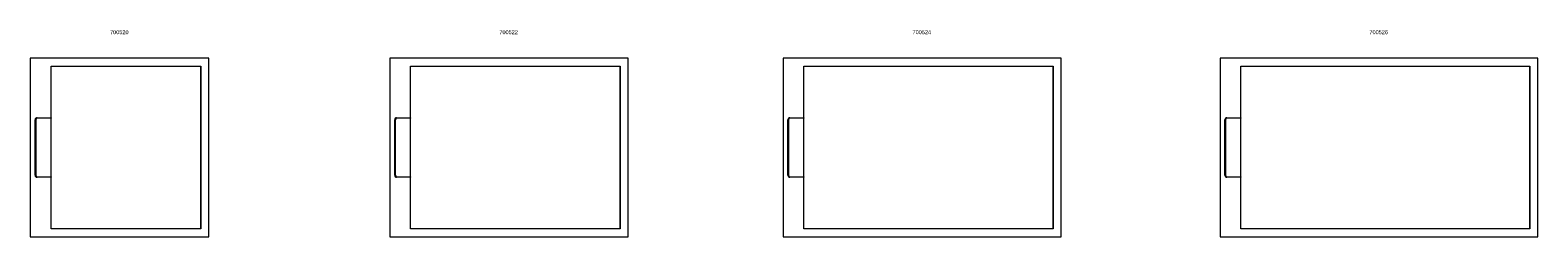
# Model space of a CAD drawing. Header units: millimetres. Extents: x -312 to 7278, y -1478 to -437.
import ezdxf

# ---------------------------------------------------------------- set-up
doc = ezdxf.new("R2010")
doc.units = ezdxf.units.MM
doc.layers.add('P-SANR-FIXT', color=6, linetype='Continuous', lineweight=18)
doc.layers.add('P-SANR-FIXT-IDEN', color=2, linetype='Continuous', lineweight=9)
doc.styles.add('Arial', font='arial.ttf', dxfattribs={"height": 20})

# ---------------------------------------------------------------- blocks, each defined once
blk = doc.blocks.new('DBLTD_Neilur_ShowerTrays_900 - 900mm x 900mm Shower Tray with Waste-452824-Level 0')
at = {"layer": 'P-SANR-FIXT'}
for p, q in [((450, 450), (-450, 450)), ((-450, 450), (-450, -450)), ((-345, 150), (-345, 410)), ((-345, 410), (410, 410)), ((410, -410), (410, 410)), ((410, 410), (410, -410)), ((450, -450), (450, 450)), ((-425, -140), (-425, 140)), ((-422, 140), (-422, -140)), ((-415, 150), (-345, 150)), ((-345, 147), (-415, 147)), ((-345, 150), (-345, 147)), ((-345, 150), (-345, 147)), ((-345, -147), (-345, 147)), ((-415, -147), (-345, -147)), ((-345, -150), (-415, -150)), ((-345, -147), (-345, -150)), ((-345, -147), (-345, -150)), ((-345, -410), (-345, -150)), ((-450, -450), (450, -450)), ((410, -410), (-345, -410))]:
    blk.add_line(p, q, dxfattribs=at)
for centre, radius, start, end in [((-415, 140), 10, 90, 180), ((-415, 140), 7, 90, 180), ((-415, -140), 10, 180, 270.0009), ((-415, -140), 10, 198.57819, 208.08307), ((-415, -140), 10, 213.43954, 222.23212), ((-415, -140), 7, 180, 270), ((-415, -140), 10, 227.76821, 236.56068), ((-415, -140), 10, 241.91731, 251.42161)]:
    blk.add_arc(centre, radius, start, end, dxfattribs=at)
blk = doc.blocks.new('DBLTD_Neilur_ShowerTrays_900 - 900mm x 1200mm Shower Tray with Waste-452826-Level 0')
at = {"layer": 'P-SANR-FIXT'}
for p, q in [((600, 450), (-600, 450)), ((-600, 450), (-600, -450)), ((-495, 150), (-495, 410)), ((-495, 410), (560, 410)), ((560, -410), (560, 410)), ((560, 410), (560, -410)), ((600, -450), (600, 450)), ((-575, -140), (-575, 140)), ((-572, 140), (-572, -140)), ((-565, 150), (-495, 150)), ((-495, 147), (-565, 147)), ((-495, 150), (-495, 147)), ((-495, 150), (-495, 147)), ((-495, -147), (-495, 147)), ((-565, -147), (-495, -147)), ((-495, -150), (-565, -150)), ((-495, -147), (-495, -150)), ((-495, -147), (-495, -150)), ((-495, -410), (-495, -150)), ((-600, -450), (600, -450)), ((560, -410), (-495, -410))]:
    blk.add_line(p, q, dxfattribs=at)
for centre, radius, start, end in [((-565, 140), 10, 90, 180), ((-565, 140), 7, 90, 180), ((-565, -140), 10, 180, 270.0009), ((-565, -140), 10, 198.57819, 208.08307), ((-565, -140), 10, 213.43954, 222.23212), ((-565, -140), 7, 180, 270), ((-565, -140), 10, 227.76821, 236.56068), ((-565, -140), 10, 241.91731, 251.42161)]:
    blk.add_arc(centre, radius, start, end, dxfattribs=at)
blk = doc.blocks.new('DBLTD_Neilur_ShowerTrays_900 - 900mm x 1400mm Shower Tray with Waste-452828-Level 0')
at = {"layer": 'P-SANR-FIXT'}
for p, q in [((700, 450), (-700, 450)), ((-700, 450), (-700, -450)), ((-595, 150), (-595, 410)), ((-595, 410), (660, 410)), ((660, -410), (660, 410)), ((660, 410), (660, -410)), ((700, -450), (700, 450)), ((-675, -140), (-675, 140)), ((-672, 140), (-672, -140)), ((-665, 150), (-595, 150)), ((-595, 147), (-665, 147)), ((-595, 150), (-595, 147)), ((-595, 150), (-595, 147)), ((-595, -147), (-595, 147)), ((-665, -147), (-595, -147)), ((-595, -150), (-665, -150)), ((-595, -147), (-595, -150)), ((-595, -147), (-595, -150)), ((-595, -410), (-595, -150)), ((-700, -450), (700, -450)), ((660, -410), (-595, -410))]:
    blk.add_line(p, q, dxfattribs=at)
for centre, radius, start, end in [((-665, 140), 10, 90, 180), ((-665, 140), 7, 90, 180), ((-665, -140), 10, 180, 270.0009), ((-665, -140), 10, 198.57819, 208.08307), ((-665, -140), 10, 213.43954, 222.23212), ((-665, -140), 7, 180, 270), ((-665, -140), 10, 227.76821, 236.56068), ((-665, -140), 10, 241.91731, 251.42161)]:
    blk.add_arc(centre, radius, start, end, dxfattribs=at)
blk = doc.blocks.new('DBLTD_Neilur_ShowerTrays_900 - 900mm x 1600mm Shower Tray with Waste-452830-Level 0')
at = {"layer": 'P-SANR-FIXT'}
for p, q in [((800, 450), (-800, 450)), ((-800, 450), (-800, -450)), ((-695, 150), (-695, 410)), ((-695, 410), (760, 410)), ((760, -410), (760, 410)), ((760, 410), (760, -410)), ((800, -450), (800, 450)), ((-775, -140), (-775, 140)), ((-772, 140), (-772, -140)), ((-765, 150), (-695, 150)), ((-695, 147), (-765, 147)), ((-695, 150), (-695, 147)), ((-695, 150), (-695, 147)), ((-695, -147), (-695, 147)), ((-765, -147), (-695, -147)), ((-695, -150), (-765, -150)), ((-695, -147), (-695, -150)), ((-695, -147), (-695, -150)), ((-695, -410), (-695, -150)), ((-800, -450), (800, -450)), ((760, -410), (-695, -410))]:
    blk.add_line(p, q, dxfattribs=at)
for centre, radius, start, end in [((-765, 140), 10, 90, 180), ((-765, 140), 7, 90, 180), ((-765, -140), 10, 180, 270.0009), ((-765, -140), 10, 198.57819, 208.08307), ((-765, -140), 10, 213.43954, 222.23212), ((-765, -140), 7, 180, 270), ((-765, -140), 10, 227.76821, 236.56068), ((-765, -140), 10, 241.91731, 251.42161)]:
    blk.add_arc(centre, radius, start, end, dxfattribs=at)

msp = doc.modelspace()

# ---------------------------------------------------------------- block references
at = {"layer": 'P-SANR-FIXT'}
for name, p in [('DBLTD_Neilur_ShowerTrays_900 - 900mm x 900mm Shower Tray with Waste-452824-Level 0', (137.9, -1027.5)), ('DBLTD_Neilur_ShowerTrays_900 - 900mm x 1200mm Shower Tray with Waste-452826-Level 0', (2097.9, -1027.5)), ('DBLTD_Neilur_ShowerTrays_900 - 900mm x 1400mm Shower Tray with Waste-452828-Level 0', (4177.9, -1027.5)), ('DBLTD_Neilur_ShowerTrays_900 - 900mm x 1600mm Shower Tray with Waste-452830-Level 0', (6477.9, -1027.5))]:
    msp.add_blockref(name, p, dxfattribs=at)

# ---------------------------------------------------------------- texts
at = {"layer": 'P-SANR-FIXT-IDEN', "char_height": 20, "width": 115.443, "attachment_point": 1, "style": 'Arial'}
for s, insert in [('700520', (90, -436.9)), ('700522', (2050, -436.9)), ('700524', (4130, -436.9)), ('700526', (6430, -436.9))]:
    msp.add_mtext(s, dxfattribs=dict(at, insert=insert))

doc.saveas('drawing.dxf')
